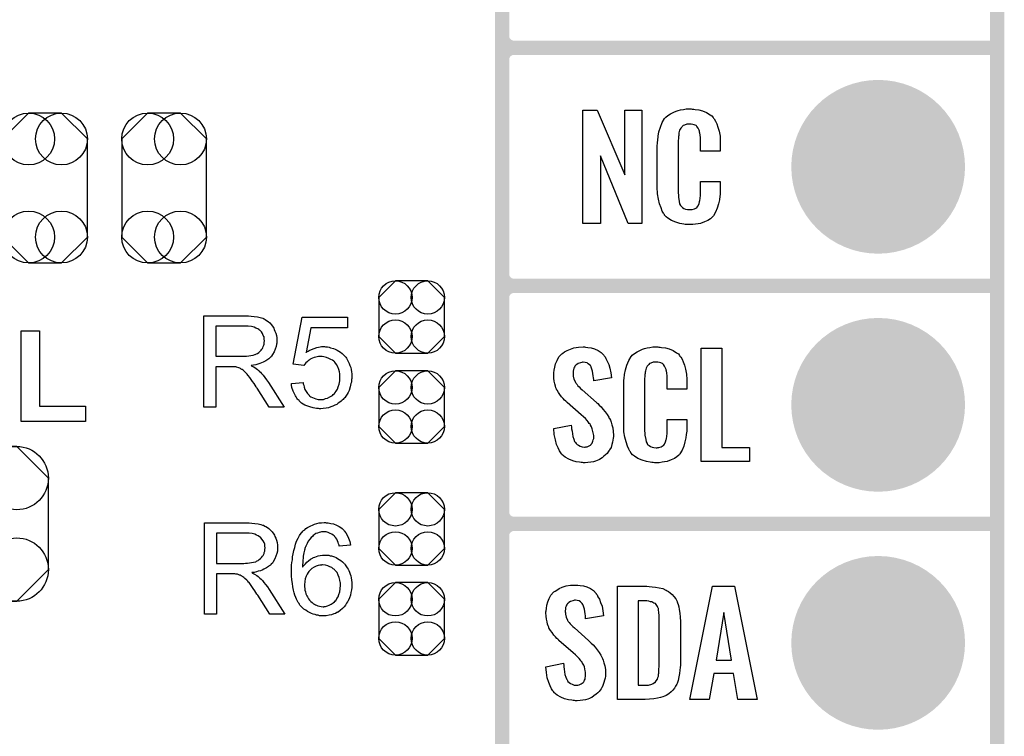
# Model space of a CAD drawing. Extents: x -0.07 to 0.95, y -0.15 to 0.98.
# Tile 6 of 8: x 0.54 to 0.95, y 0.16 to 0.46. Entities that reach past the tile are written whole.
import ezdxf

# ---------------------------------------------------------------- set-up
doc = ezdxf.new("R2010")
doc.units = 0
doc.layers.get('0').update_dxf_attribs({"linetype": 'CONTINUOUS'})
for name, color, linetype in [('gko', 6, 'CONTINUOUS'), ('gto', 2, 'CONTINUOUS'), ('gts', 1, 'CONTINUOUS')]:
    doc.layers.add(name, color=color, linetype=linetype)

# ---------------------------------------------------------------- blocks, each defined once
blk = doc.blocks.new('D32')
at = {"const_width": 0.003}
blk.add_lwpolyline([(-0.0015, 0, 1), (0.0015, 0, 1)], format="xyb", close=True, dxfattribs=at)
blk = doc.blocks.new('D82')
blk.add_lwpolyline([(0.0068, 0.0152), (-0.0068, 0.0152), (-0.0138, 0.0082), (-0.0138, -0.0082), (-0.0068, -0.0152), (0.0068, -0.0152), (0.0138, -0.0082), (0.0138, 0.0082)], close=True)
for centre in [(-0.0068, 0.0082), (0.0068, 0.0082), (-0.0068, -0.0082), (0.0068, -0.0082)]:
    blk.add_circle(centre, 0.007)
blk = doc.blocks.new('D86')
blk.add_lwpolyline([(0.0178, -0.0206), (0.0178, 0.0206), (0.0069, 0.0315), (-0.0069, 0.0315), (-0.0178, 0.0206), (-0.0178, -0.0206), (-0.0069, -0.0315), (0.0069, -0.0315)], close=True)
for centre in [(-0.0069, 0.0206), (0.0069, 0.0206), (-0.0069, -0.0206), (0.0069, -0.0206)]:
    blk.add_circle(centre, 0.0109)
blk = doc.blocks.new('D87')
blk.add_lwpolyline([(-0.0227, 0.0192), (-0.0227, -0.0192), (-0.0094, -0.0325), (0.0094, -0.0325), (0.0227, -0.0192), (0.0227, 0.0192), (0.0094, 0.0325), (-0.0094, 0.0325)], close=True)
for centre in [(-0.0094, 0.0192), (0.0094, 0.0192), (-0.0094, -0.0192), (0.0094, -0.0192)]:
    blk.add_circle(centre, 0.0133)
blk = doc.blocks.new('D45')
at = {"const_width": 0.0365}
blk.add_lwpolyline([(-0.01825, 0, 1), (0.01825, 0, 1)], format="xyb", close=True, dxfattribs=at)

msp = doc.modelspace()

# ---------------------------------------------------------------- linework, layer by layer
at = {"layer": 'gko', "color": 6, "const_width": 0.006}
msp.add_lwpolyline([(0.95, -0.05), (0.95, 0.885)], dxfattribs=at)
at = {"layer": 'gto', "color": 2, "const_width": 0.006}
for points in [[(0.742, -0.022), (0.742, 0.722)], [(0.742, 0.455), (0.742, 0.545)], [(0.742, 0.455), (0.742, 0.455)], [(0.742, 0.455), (0.742, 0.455)], [(0.747, 0.45), (0.747, 0.45)], [(0.747, 0.45), (0.747, 0.45)], [(0.747, 0.45), (0.747, 0.45)], [(0.747, 0.45), (0.747, 0.45)], [(0.747, 0.45), (0.95, 0.45)], [(0.747, 0.45), (0.95, 0.45)], [(0.742, 0.355), (0.742, 0.445)], [(0.742, 0.355), (0.742, 0.355)], [(0.742, 0.355), (0.742, 0.355)], [(0.747, 0.35), (0.747, 0.35)], [(0.747, 0.35), (0.747, 0.35)], [(0.747, 0.35), (0.747, 0.35)], [(0.747, 0.35), (0.747, 0.35)], [(0.747, 0.35), (0.95, 0.35)], [(0.747, 0.35), (0.95, 0.35)], [(0.742, 0.255), (0.742, 0.345)], [(0.742, 0.255), (0.742, 0.255)], [(0.742, 0.255), (0.742, 0.255)], [(0.747, 0.25), (0.747, 0.25)], [(0.747, 0.25), (0.747, 0.25)], [(0.747, 0.25), (0.747, 0.25)], [(0.747, 0.25), (0.747, 0.25)], [(0.747, 0.25), (0.95, 0.25)], [(0.747, 0.25), (0.95, 0.25)], [(0.742, 0.155), (0.742, 0.245)]]:
    msp.add_lwpolyline(points, dxfattribs=at)
for points in [[(0.742, 0.455, 0.414214), (0.747, 0.45)], [(0.747, 0.45, 0.414214), (0.742, 0.445)], [(0.747, 0.45, 0.414214), (0.742, 0.445)], [(0.742, 0.355, 0.414214), (0.747, 0.35)], [(0.747, 0.35, 0.414214), (0.742, 0.345)], [(0.747, 0.35, 0.414214), (0.742, 0.345)], [(0.742, 0.255, 0.414214), (0.747, 0.25)], [(0.747, 0.25, 0.414214), (0.742, 0.245)], [(0.747, 0.25, 0.414214), (0.742, 0.245)]]:
    msp.add_lwpolyline(points, format="xyb", dxfattribs=at)
at = {"layer": 'gto', "color": 2}
for points in [[(0.8007, 0.3762), (0.795, 0.3762), (0.7833, 0.4046), (0.7833, 0.3762), (0.7759, 0.3762), (0.7759, 0.4238), (0.782, 0.4238), (0.7936, 0.3966), (0.7936, 0.4238), (0.8007, 0.4238), (0.8007, 0.3762)], [(0.8219, 0.4242), (0.8225, 0.4242), (0.8231, 0.4241), (0.8247, 0.4239), (0.8262, 0.4235), (0.8279, 0.4228), (0.8294, 0.4219), (0.8301, 0.4214), (0.8307, 0.4207), (0.8308, 0.4205), (0.8311, 0.4201), (0.8316, 0.4192), (0.8322, 0.4181), (0.8327, 0.4167), (0.8332, 0.415), (0.8336, 0.4129), (0.8336, 0.4106), (0.8336, 0.4066), (0.8253, 0.4066), (0.8253, 0.4107), (0.8253, 0.4108), (0.8253, 0.4111), (0.8253, 0.4116), (0.8253, 0.4121), (0.8252, 0.4134), (0.8251, 0.4141), (0.825, 0.4146), (0.825, 0.4147), (0.825, 0.4149), (0.8248, 0.4154), (0.8244, 0.4163), (0.8238, 0.417), (0.8237, 0.4172), (0.8235, 0.4173), (0.8231, 0.4175), (0.8227, 0.4177), (0.8222, 0.4178), (0.8215, 0.4179), (0.8204, 0.4179), (0.82, 0.4179), (0.8196, 0.4179), (0.8186, 0.4175), (0.8181, 0.4173), (0.8176, 0.4169), (0.8175, 0.4167), (0.8171, 0.4163), (0.8166, 0.4154), (0.8163, 0.4143), (0.8163, 0.4142), (0.8163, 0.4141), (0.8162, 0.4137), (0.8162, 0.4132), (0.8161, 0.4127), (0.8161, 0.4119), (0.816, 0.4111), (0.816, 0.4102), (0.816, 0.3895), (0.816, 0.3894), (0.816, 0.3889), (0.8161, 0.3882), (0.8161, 0.3873), (0.8164, 0.3854), (0.8166, 0.3845), (0.817, 0.3837), (0.8171, 0.3836), (0.8172, 0.3834), (0.8175, 0.3832), (0.8178, 0.3829), (0.8184, 0.3825), (0.819, 0.3822), (0.8199, 0.3821), (0.8208, 0.382), (0.8212, 0.382), (0.8215, 0.3821), (0.8219, 0.3821), (0.8229, 0.3823), (0.8234, 0.3826), (0.8238, 0.3829), (0.8238, 0.3829), (0.8239, 0.3831), (0.8243, 0.3835), (0.8248, 0.3844), (0.825, 0.3854), (0.825, 0.3855), (0.8251, 0.3857), (0.8251, 0.386), (0.8252, 0.3865), (0.8252, 0.387), (0.8253, 0.3878), (0.8253, 0.3886), (0.8253, 0.3895), (0.8253, 0.3938), (0.8336, 0.3938), (0.8336, 0.39), (0.8336, 0.3899), (0.8336, 0.3897), (0.8336, 0.3894), (0.8336, 0.3889), (0.8336, 0.3883), (0.8335, 0.3876), (0.8333, 0.3861), (0.8329, 0.3844), (0.8324, 0.3826), (0.8317, 0.3809), (0.8308, 0.3794), (0.8307, 0.3792), (0.8302, 0.3788), (0.8295, 0.3782), (0.8285, 0.3775), (0.8271, 0.3769), (0.8253, 0.3762), (0.8244, 0.376), (0.8233, 0.3759), (0.8221, 0.3757), (0.82, 0.3757), (0.8196, 0.3758), (0.8189, 0.3758), (0.8183, 0.3759), (0.8167, 0.3762), (0.815, 0.3767), (0.8132, 0.3774), (0.8116, 0.3784), (0.8109, 0.379), (0.8102, 0.3797), (0.8102, 0.3798), (0.8102, 0.3799), (0.81, 0.3802), (0.8098, 0.3805), (0.8093, 0.3814), (0.8088, 0.3827), (0.8081, 0.3844), (0.8077, 0.3864), (0.8073, 0.3887), (0.8072, 0.3914), (0.8072, 0.4083), (0.8072, 0.4084), (0.8072, 0.4087), (0.8072, 0.4091), (0.8073, 0.4096), (0.8073, 0.4103), (0.8074, 0.411), (0.8076, 0.4128), (0.8079, 0.4147), (0.8085, 0.4166), (0.8092, 0.4186), (0.8102, 0.4203), (0.8102, 0.4203), (0.8104, 0.4204), (0.8108, 0.4209), (0.8116, 0.4216), (0.8127, 0.4223), (0.8141, 0.423), (0.8151, 0.4234), (0.816, 0.4237), (0.817, 0.424), (0.8182, 0.4241), (0.8194, 0.4243), (0.8214, 0.4243), (0.8219, 0.4242)], [(0.635, 0.3374), (0.6355, 0.3374), (0.6366, 0.3373), (0.6379, 0.3371), (0.6392, 0.337), (0.6404, 0.3367), (0.641, 0.3365), (0.6415, 0.3364), (0.6416, 0.3364), (0.6416, 0.3363), (0.642, 0.3361), (0.6425, 0.3359), (0.6431, 0.3355), (0.6438, 0.335), (0.6445, 0.3344), (0.6451, 0.3336), (0.6458, 0.3327), (0.6458, 0.3326), (0.6459, 0.3326), (0.6461, 0.3322), (0.6463, 0.3317), (0.6466, 0.331), (0.6469, 0.3301), (0.6472, 0.3291), (0.6474, 0.3281), (0.6474, 0.3269), (0.6474, 0.3269), (0.6474, 0.3268), (0.6474, 0.3265), (0.6474, 0.3262), (0.6474, 0.3259), (0.6473, 0.3255), (0.6471, 0.3245), (0.6467, 0.3234), (0.6463, 0.3223), (0.6456, 0.3211), (0.6452, 0.3205), (0.6447, 0.32), (0.6447, 0.3199), (0.6446, 0.3199), (0.6445, 0.3197), (0.6442, 0.3195), (0.644, 0.3193), (0.6436, 0.3191), (0.6432, 0.3188), (0.6428, 0.3185), (0.6422, 0.3182), (0.6416, 0.3179), (0.6409, 0.3176), (0.6402, 0.3173), (0.6394, 0.3171), (0.6385, 0.3168), (0.6376, 0.3166), (0.6366, 0.3165), (0.6367, 0.3164), (0.6369, 0.3163), (0.6373, 0.3161), (0.6377, 0.3159), (0.6387, 0.3153), (0.6392, 0.3149), (0.6396, 0.3145), (0.6398, 0.3144), (0.64, 0.3142), (0.6405, 0.3137), (0.641, 0.3132), (0.6416, 0.3124), (0.6424, 0.3115), (0.6431, 0.3105), (0.6439, 0.3094), (0.6505, 0.299), (0.6441, 0.299), (0.6391, 0.307), (0.6391, 0.307), (0.639, 0.3072), (0.6389, 0.3073), (0.6387, 0.3075), (0.6383, 0.3082), (0.6378, 0.3089), (0.6372, 0.3098), (0.6366, 0.3107), (0.636, 0.3115), (0.6354, 0.3123), (0.6354, 0.3123), (0.6352, 0.3125), (0.6349, 0.3129), (0.6345, 0.3133), (0.6337, 0.3141), (0.6333, 0.3145), (0.6328, 0.3148), (0.6328, 0.3149), (0.6327, 0.3149), (0.6324, 0.315), (0.6321, 0.3152), (0.6318, 0.3154), (0.6314, 0.3155), (0.6305, 0.3158), (0.6304, 0.3158), (0.6303, 0.3159), (0.6301, 0.3159), (0.6298, 0.3159), (0.6294, 0.316), (0.629, 0.316), (0.6284, 0.316), (0.6218, 0.316), (0.6218, 0.299), (0.6167, 0.299), (0.6167, 0.3374), (0.6345, 0.3374), (0.635, 0.3374)], [(0.6771, 0.3324), (0.6617, 0.3324), (0.6597, 0.322), (0.6597, 0.3221), (0.6598, 0.3221), (0.66, 0.3223), (0.6603, 0.3224), (0.6606, 0.3226), (0.661, 0.3228), (0.6619, 0.3233), (0.663, 0.3237), (0.6642, 0.3241), (0.6656, 0.3244), (0.6662, 0.3245), (0.6674, 0.3245), (0.6678, 0.3244), (0.6682, 0.3244), (0.6687, 0.3243), (0.6693, 0.3242), (0.6699, 0.324), (0.6712, 0.3236), (0.6719, 0.3234), (0.6727, 0.323), (0.6734, 0.3226), (0.6741, 0.3221), (0.6748, 0.3216), (0.6754, 0.321), (0.6755, 0.3209), (0.6756, 0.3208), (0.6758, 0.3206), (0.676, 0.3204), (0.6763, 0.32), (0.6766, 0.3196), (0.6769, 0.3191), (0.6772, 0.3185), (0.6775, 0.3179), (0.6778, 0.3173), (0.6781, 0.3165), (0.6784, 0.3157), (0.6786, 0.3149), (0.6788, 0.3139), (0.6789, 0.313), (0.6789, 0.312), (0.6789, 0.3119), (0.6789, 0.3118), (0.6789, 0.3115), (0.6789, 0.3111), (0.6788, 0.3107), (0.6788, 0.3102), (0.6787, 0.3095), (0.6785, 0.3089), (0.6782, 0.3075), (0.6777, 0.306), (0.6773, 0.3052), (0.6769, 0.3045), (0.6764, 0.3037), (0.6759, 0.303), (0.6758, 0.3029), (0.6757, 0.3028), (0.6755, 0.3026), (0.6752, 0.3023), (0.6748, 0.3019), (0.6744, 0.3015), (0.6738, 0.3011), (0.6732, 0.3007), (0.6726, 0.3002), (0.6718, 0.2998), (0.6709, 0.2994), (0.6701, 0.2991), (0.6691, 0.2988), (0.6681, 0.2986), (0.6669, 0.2984), (0.6658, 0.2983), (0.6653, 0.2983), (0.6649, 0.2984), (0.6645, 0.2984), (0.664, 0.2985), (0.6633, 0.2986), (0.6627, 0.2987), (0.6613, 0.2991), (0.66, 0.2996), (0.6592, 0.2999), (0.6585, 0.3003), (0.6578, 0.3007), (0.6572, 0.3012), (0.6571, 0.3013), (0.657, 0.3013), (0.6569, 0.3016), (0.6567, 0.3018), (0.6564, 0.3021), (0.6561, 0.3024), (0.6558, 0.3028), (0.6555, 0.3033), (0.6552, 0.3038), (0.6549, 0.3044), (0.6542, 0.3058), (0.6537, 0.3073), (0.6536, 0.3082), (0.6535, 0.309), (0.6584, 0.3094), (0.6584, 0.3094), (0.6584, 0.3093), (0.6585, 0.3091), (0.6585, 0.3088), (0.6587, 0.3082), (0.6589, 0.3074), (0.6592, 0.3065), (0.6597, 0.3056), (0.6602, 0.3048), (0.6609, 0.304), (0.661, 0.3039), (0.6612, 0.3037), (0.6617, 0.3034), (0.6623, 0.3031), (0.663, 0.3028), (0.6638, 0.3025), (0.6647, 0.3023), (0.6658, 0.3022), (0.6661, 0.3022), (0.6663, 0.3023), (0.667, 0.3023), (0.6678, 0.3026), (0.6687, 0.3028), (0.6697, 0.3033), (0.6707, 0.3039), (0.6711, 0.3043), (0.6716, 0.3048), (0.6716, 0.3048), (0.6717, 0.3049), (0.6718, 0.305), (0.6719, 0.3052), (0.6723, 0.3058), (0.6728, 0.3066), (0.6732, 0.3075), (0.6736, 0.3087), (0.6738, 0.3101), (0.6739, 0.3108), (0.6739, 0.3116), (0.6739, 0.3117), (0.6739, 0.3118), (0.6739, 0.312), (0.6739, 0.3123), (0.6739, 0.3126), (0.6738, 0.313), (0.6737, 0.3139), (0.6734, 0.3149), (0.673, 0.316), (0.6724, 0.317), (0.6717, 0.3179), (0.6717, 0.318), (0.6716, 0.318), (0.6713, 0.3183), (0.6708, 0.3187), (0.6701, 0.3191), (0.6692, 0.3195), (0.6682, 0.3199), (0.6671, 0.3202), (0.6664, 0.3203), (0.6653, 0.3203), (0.6649, 0.3203), (0.6643, 0.3202), (0.6637, 0.32), (0.663, 0.3199), (0.6623, 0.3196), (0.6616, 0.3193), (0.6615, 0.3192), (0.6613, 0.3191), (0.661, 0.3188), (0.6605, 0.3185), (0.6601, 0.3181), (0.6596, 0.3176), (0.6591, 0.3171), (0.6587, 0.3165), (0.6543, 0.3171), (0.658, 0.3369), (0.6771, 0.3369), (0.6771, 0.3324)], [(0.5477, 0.2995), (0.567, 0.2995), (0.567, 0.293), (0.5399, 0.293), (0.5399, 0.3311), (0.5477, 0.3311), (0.5477, 0.2995)], [(0.6339, 0.3331), (0.6218, 0.3331), (0.6218, 0.3204), (0.6333, 0.3204), (0.6339, 0.3205), (0.6347, 0.3205), (0.6356, 0.3206), (0.6365, 0.3207), (0.6374, 0.3209), (0.6381, 0.3211), (0.6383, 0.3211), (0.6385, 0.3213), (0.6388, 0.3214), (0.6393, 0.3216), (0.6398, 0.322), (0.6403, 0.3224), (0.6408, 0.3229), (0.6411, 0.3234), (0.6412, 0.3235), (0.6413, 0.3237), (0.6415, 0.324), (0.6417, 0.3245), (0.6419, 0.325), (0.642, 0.3255), (0.6421, 0.3262), (0.6422, 0.3269), (0.6422, 0.3269), (0.6422, 0.327), (0.6421, 0.3273), (0.6421, 0.3278), (0.642, 0.3285), (0.6417, 0.3291), (0.6414, 0.3299), (0.6409, 0.3306), (0.6402, 0.3314), (0.6401, 0.3314), (0.6398, 0.3316), (0.6394, 0.3319), (0.6386, 0.3322), (0.6378, 0.3326), (0.6367, 0.3329), (0.6354, 0.3331), (0.6339, 0.3331)], [(0.7771, 0.3242), (0.7781, 0.3241), (0.7795, 0.3239), (0.7809, 0.3235), (0.7824, 0.3228), (0.7837, 0.322), (0.7848, 0.3208), (0.7849, 0.3206), (0.7853, 0.3202), (0.7856, 0.3194), (0.7862, 0.3183), (0.7868, 0.3169), (0.7873, 0.3154), (0.7877, 0.3135), (0.788, 0.3114), (0.7805, 0.3101), (0.7805, 0.3103), (0.7805, 0.3107), (0.7804, 0.3114), (0.7803, 0.3122), (0.78, 0.3141), (0.7797, 0.315), (0.7794, 0.3158), (0.7794, 0.3159), (0.7793, 0.3161), (0.7791, 0.3165), (0.7787, 0.3168), (0.7782, 0.3172), (0.7777, 0.3176), (0.7769, 0.3178), (0.7761, 0.3179), (0.7758, 0.3179), (0.7755, 0.3178), (0.775, 0.3177), (0.774, 0.3174), (0.7734, 0.317), (0.773, 0.3166), (0.773, 0.3166), (0.7728, 0.3165), (0.7726, 0.3162), (0.7724, 0.3158), (0.7722, 0.3154), (0.772, 0.3148), (0.7719, 0.3142), (0.7719, 0.3134), (0.7719, 0.3133), (0.7719, 0.313), (0.7719, 0.3126), (0.7719, 0.312), (0.7722, 0.3108), (0.7728, 0.3095), (0.7729, 0.3094), (0.773, 0.3092), (0.7732, 0.309), (0.7735, 0.3086), (0.7739, 0.308), (0.7744, 0.3076), (0.775, 0.3069), (0.7757, 0.3063), (0.7817, 0.301), (0.7818, 0.3009), (0.7822, 0.3005), (0.7828, 0.2999), (0.7836, 0.2992), (0.7844, 0.2982), (0.7853, 0.2971), (0.7861, 0.296), (0.7868, 0.2948), (0.7869, 0.2946), (0.7871, 0.2943), (0.7875, 0.2935), (0.7879, 0.2927), (0.7881, 0.2916), (0.7885, 0.2903), (0.7887, 0.2888), (0.7888, 0.2872), (0.7888, 0.287), (0.7888, 0.2867), (0.7887, 0.286), (0.7886, 0.2852), (0.7884, 0.2843), (0.7881, 0.2833), (0.7878, 0.2821), (0.7872, 0.2811), (0.7871, 0.281), (0.7869, 0.2807), (0.7866, 0.2802), (0.7861, 0.2796), (0.7855, 0.279), (0.7848, 0.2784), (0.784, 0.2777), (0.783, 0.2771), (0.783, 0.277), (0.7826, 0.2769), (0.782, 0.2766), (0.7813, 0.2764), (0.7804, 0.2761), (0.7793, 0.2759), (0.7781, 0.2758), (0.7769, 0.2757), (0.7762, 0.2757), (0.7758, 0.2758), (0.7753, 0.2758), (0.7746, 0.2759), (0.7732, 0.2761), (0.7717, 0.2765), (0.77, 0.2772), (0.7685, 0.278), (0.7671, 0.2792), (0.767, 0.2794), (0.7667, 0.2798), (0.7661, 0.2807), (0.7656, 0.2819), (0.7649, 0.2834), (0.7644, 0.2853), (0.7639, 0.2875), (0.7637, 0.29), (0.7711, 0.2915), (0.7711, 0.2914), (0.7711, 0.2913), (0.7712, 0.2907), (0.7712, 0.2899), (0.7714, 0.2889), (0.7716, 0.2878), (0.7718, 0.2867), (0.7721, 0.2856), (0.7725, 0.2846), (0.7726, 0.2845), (0.7728, 0.2842), (0.7731, 0.2838), (0.7735, 0.2834), (0.7741, 0.283), (0.7748, 0.2826), (0.7756, 0.2823), (0.7766, 0.2822), (0.7769, 0.2822), (0.7772, 0.2823), (0.7777, 0.2824), (0.7786, 0.2828), (0.7791, 0.2831), (0.7794, 0.2834), (0.7795, 0.2835), (0.7796, 0.2836), (0.7798, 0.2839), (0.78, 0.2843), (0.7802, 0.2847), (0.7803, 0.2853), (0.7805, 0.2859), (0.7805, 0.2867), (0.7805, 0.2868), (0.7805, 0.2871), (0.7804, 0.2877), (0.7803, 0.2883), (0.7799, 0.2899), (0.7796, 0.2907), (0.7792, 0.2915), (0.7791, 0.2916), (0.779, 0.2919), (0.7786, 0.2922), (0.7782, 0.2928), (0.7777, 0.2934), (0.777, 0.2942), (0.7762, 0.295), (0.7753, 0.2958), (0.7693, 0.301), (0.7692, 0.3011), (0.7688, 0.3015), (0.7683, 0.3019), (0.7677, 0.3026), (0.767, 0.3033), (0.7663, 0.3043), (0.7657, 0.3052), (0.7651, 0.3061), (0.765, 0.3062), (0.7649, 0.3066), (0.7646, 0.3071), (0.7645, 0.3079), (0.7642, 0.3088), (0.7639, 0.3099), (0.7638, 0.3112), (0.7637, 0.3126), (0.7637, 0.3127), (0.7637, 0.3129), (0.7637, 0.3131), (0.7638, 0.3135), (0.7639, 0.3145), (0.7641, 0.3158), (0.7645, 0.3172), (0.7651, 0.3186), (0.7658, 0.3201), (0.767, 0.3213), (0.7671, 0.3214), (0.7676, 0.3217), (0.7683, 0.3222), (0.7694, 0.3228), (0.7707, 0.3234), (0.7722, 0.3239), (0.7741, 0.3242), (0.7761, 0.3243), (0.7767, 0.3243), (0.7771, 0.3242)], [(0.8078, 0.3242), (0.8084, 0.3242), (0.809, 0.3241), (0.8106, 0.3239), (0.8122, 0.3235), (0.8139, 0.3228), (0.8153, 0.3219), (0.8161, 0.3214), (0.8166, 0.3207), (0.8167, 0.3205), (0.8171, 0.3201), (0.8176, 0.3192), (0.8181, 0.3181), (0.8187, 0.3167), (0.8191, 0.315), (0.8195, 0.3129), (0.8196, 0.3106), (0.8196, 0.3066), (0.8113, 0.3066), (0.8113, 0.3107), (0.8113, 0.3108), (0.8113, 0.3111), (0.8113, 0.3116), (0.8113, 0.3121), (0.8112, 0.3134), (0.8111, 0.3141), (0.811, 0.3146), (0.811, 0.3147), (0.8109, 0.3149), (0.8107, 0.3154), (0.8103, 0.3163), (0.8098, 0.317), (0.8096, 0.3172), (0.8094, 0.3173), (0.809, 0.3175), (0.8087, 0.3177), (0.8081, 0.3178), (0.8075, 0.3179), (0.8064, 0.3179), (0.806, 0.3179), (0.8055, 0.3179), (0.8045, 0.3175), (0.804, 0.3173), (0.8036, 0.3169), (0.8034, 0.3167), (0.803, 0.3163), (0.8026, 0.3154), (0.8022, 0.3143), (0.8022, 0.3142), (0.8022, 0.3141), (0.8021, 0.3137), (0.8021, 0.3132), (0.802, 0.3127), (0.802, 0.3119), (0.8019, 0.3111), (0.8019, 0.3102), (0.8019, 0.2895), (0.8019, 0.2894), (0.8019, 0.2889), (0.802, 0.2882), (0.802, 0.2873), (0.8024, 0.2854), (0.8026, 0.2845), (0.8029, 0.2837), (0.803, 0.2836), (0.8031, 0.2834), (0.8034, 0.2832), (0.8038, 0.2829), (0.8043, 0.2825), (0.805, 0.2822), (0.8058, 0.2821), (0.8067, 0.282), (0.8071, 0.282), (0.8075, 0.2821), (0.8078, 0.2821), (0.8089, 0.2823), (0.8093, 0.2826), (0.8097, 0.2829), (0.8098, 0.2829), (0.8099, 0.2831), (0.8102, 0.2835), (0.8107, 0.2844), (0.811, 0.2854), (0.811, 0.2855), (0.8111, 0.2857), (0.8111, 0.286), (0.8112, 0.2865), (0.8112, 0.287), (0.8113, 0.2878), (0.8113, 0.2886), (0.8113, 0.2895), (0.8113, 0.2938), (0.8196, 0.2938), (0.8196, 0.29), (0.8196, 0.2899), (0.8196, 0.2897), (0.8196, 0.2894), (0.8196, 0.2889), (0.8195, 0.2883), (0.8194, 0.2876), (0.8192, 0.2861), (0.8188, 0.2844), (0.8184, 0.2826), (0.8176, 0.2809), (0.8167, 0.2794), (0.8166, 0.2792), (0.8162, 0.2788), (0.8154, 0.2782), (0.8144, 0.2775), (0.813, 0.2769), (0.8113, 0.2762), (0.8103, 0.276), (0.8092, 0.2759), (0.808, 0.2757), (0.806, 0.2757), (0.8055, 0.2758), (0.8049, 0.2758), (0.8042, 0.2759), (0.8027, 0.2762), (0.8009, 0.2767), (0.7991, 0.2774), (0.7976, 0.2784), (0.7968, 0.279), (0.7962, 0.2797), (0.7962, 0.2798), (0.7961, 0.2799), (0.7959, 0.2802), (0.7957, 0.2805), (0.7953, 0.2814), (0.7947, 0.2827), (0.7941, 0.2844), (0.7936, 0.2864), (0.7932, 0.2887), (0.7931, 0.2914), (0.7931, 0.3083), (0.7931, 0.3084), (0.7931, 0.3087), (0.7931, 0.3091), (0.7932, 0.3096), (0.7932, 0.3103), (0.7933, 0.311), (0.7935, 0.3128), (0.7939, 0.3147), (0.7944, 0.3166), (0.7952, 0.3186), (0.7962, 0.3203), (0.7962, 0.3203), (0.7964, 0.3204), (0.7967, 0.3209), (0.7976, 0.3216), (0.7987, 0.3223), (0.8001, 0.323), (0.801, 0.3234), (0.8019, 0.3237), (0.8029, 0.324), (0.8041, 0.3241), (0.8053, 0.3243), (0.8074, 0.3243), (0.8078, 0.3242)], [(0.8343, 0.2821), (0.8459, 0.2821), (0.8459, 0.2762), (0.8256, 0.2762), (0.8256, 0.3238), (0.8343, 0.3238), (0.8343, 0.2821)], [(0.6353, 0.2504), (0.6358, 0.2504), (0.6369, 0.2503), (0.6381, 0.2501), (0.6395, 0.25), (0.6407, 0.2497), (0.6413, 0.2495), (0.6418, 0.2494), (0.6419, 0.2494), (0.6419, 0.2493), (0.6423, 0.2491), (0.6428, 0.2489), (0.6434, 0.2485), (0.644, 0.248), (0.6447, 0.2474), (0.6454, 0.2466), (0.6461, 0.2457), (0.6461, 0.2456), (0.6461, 0.2456), (0.6464, 0.2452), (0.6466, 0.2447), (0.6469, 0.244), (0.6472, 0.2431), (0.6475, 0.2421), (0.6476, 0.2411), (0.6477, 0.2399), (0.6477, 0.2399), (0.6477, 0.2397), (0.6477, 0.2395), (0.6476, 0.2393), (0.6476, 0.2389), (0.6476, 0.2385), (0.6474, 0.2375), (0.647, 0.2364), (0.6466, 0.2353), (0.6459, 0.2341), (0.6455, 0.2335), (0.645, 0.233), (0.645, 0.2329), (0.6449, 0.2329), (0.6447, 0.2327), (0.6445, 0.2325), (0.6442, 0.2323), (0.6439, 0.2321), (0.6435, 0.2318), (0.643, 0.2315), (0.6425, 0.2312), (0.6419, 0.2309), (0.6412, 0.2306), (0.6405, 0.2303), (0.6396, 0.2301), (0.6388, 0.2298), (0.6379, 0.2296), (0.6369, 0.2295), (0.637, 0.2294), (0.6372, 0.2293), (0.6375, 0.2291), (0.638, 0.2289), (0.639, 0.2283), (0.6395, 0.2279), (0.6399, 0.2275), (0.64, 0.2274), (0.6403, 0.2272), (0.6408, 0.2267), (0.6413, 0.2262), (0.6419, 0.2254), (0.6426, 0.2245), (0.6434, 0.2235), (0.6441, 0.2224), (0.6507, 0.212), (0.6444, 0.212), (0.6394, 0.22), (0.6394, 0.22), (0.6393, 0.2202), (0.6391, 0.2203), (0.639, 0.2205), (0.6386, 0.2212), (0.6381, 0.2219), (0.6375, 0.2228), (0.6369, 0.2237), (0.6363, 0.2245), (0.6357, 0.2253), (0.6356, 0.2253), (0.6355, 0.2255), (0.6352, 0.2259), (0.6348, 0.2263), (0.634, 0.2271), (0.6335, 0.2275), (0.6331, 0.2278), (0.633, 0.2279), (0.6329, 0.2279), (0.6327, 0.228), (0.6324, 0.2282), (0.632, 0.2284), (0.6317, 0.2285), (0.6308, 0.2288), (0.6307, 0.2288), (0.6306, 0.2289), (0.6304, 0.2289), (0.6301, 0.2289), (0.6297, 0.229), (0.6293, 0.229), (0.6287, 0.229), (0.6221, 0.229), (0.6221, 0.212), (0.617, 0.212), (0.617, 0.2504), (0.6348, 0.2504), (0.6353, 0.2504)], [(0.6681, 0.2505), (0.6685, 0.2505), (0.6689, 0.2505), (0.67, 0.2502), (0.6712, 0.25), (0.6724, 0.2495), (0.6736, 0.2489), (0.6742, 0.2485), (0.6748, 0.248), (0.6748, 0.248), (0.6749, 0.2479), (0.6751, 0.2477), (0.6752, 0.2476), (0.6755, 0.2473), (0.6757, 0.247), (0.6763, 0.2462), (0.6769, 0.2452), (0.6775, 0.244), (0.678, 0.2426), (0.6783, 0.241), (0.6736, 0.2406), (0.6736, 0.2407), (0.6736, 0.2407), (0.6735, 0.2411), (0.6733, 0.2416), (0.6731, 0.2422), (0.6729, 0.2429), (0.6726, 0.2435), (0.6722, 0.2441), (0.6718, 0.2446), (0.6717, 0.2447), (0.6714, 0.245), (0.6711, 0.2453), (0.6705, 0.2457), (0.6698, 0.246), (0.669, 0.2464), (0.6681, 0.2466), (0.6671, 0.2467), (0.6667, 0.2467), (0.6662, 0.2466), (0.6657, 0.2465), (0.6651, 0.2464), (0.6644, 0.2461), (0.6637, 0.2459), (0.6631, 0.2454), (0.663, 0.2454), (0.6627, 0.2451), (0.6623, 0.2447), (0.6618, 0.2442), (0.6612, 0.2435), (0.6606, 0.2427), (0.6601, 0.2417), (0.6595, 0.2406), (0.6595, 0.2406), (0.6595, 0.2405), (0.6594, 0.2403), (0.6593, 0.2401), (0.6592, 0.2397), (0.6591, 0.2394), (0.659, 0.2389), (0.6589, 0.2384), (0.6587, 0.2378), (0.6586, 0.2371), (0.6585, 0.2364), (0.6585, 0.2356), (0.6583, 0.2347), (0.6583, 0.2338), (0.6582, 0.2328), (0.6582, 0.2318), (0.6583, 0.2319), (0.6585, 0.2322), (0.6589, 0.2326), (0.6594, 0.2332), (0.66, 0.2339), (0.6607, 0.2345), (0.6615, 0.2351), (0.6623, 0.2356), (0.6624, 0.2356), (0.6625, 0.2357), (0.6628, 0.2359), (0.6633, 0.236), (0.664, 0.2363), (0.6647, 0.2365), (0.6656, 0.2367), (0.6666, 0.2369), (0.6676, 0.2369), (0.668, 0.2369), (0.6683, 0.2369), (0.6688, 0.2368), (0.6692, 0.2368), (0.6698, 0.2366), (0.6703, 0.2365), (0.6716, 0.2361), (0.6723, 0.2358), (0.6729, 0.2354), (0.6736, 0.235), (0.6743, 0.2346), (0.675, 0.234), (0.6756, 0.2334), (0.6757, 0.2334), (0.6758, 0.2333), (0.6759, 0.2331), (0.6761, 0.2328), (0.6764, 0.2324), (0.6767, 0.232), (0.6769, 0.2315), (0.6773, 0.231), (0.6776, 0.2304), (0.6779, 0.2297), (0.6782, 0.2289), (0.6784, 0.2281), (0.6786, 0.2273), (0.6788, 0.2264), (0.6789, 0.2254), (0.6789, 0.2244), (0.6789, 0.2244), (0.6789, 0.2243), (0.6789, 0.2241), (0.6789, 0.2238), (0.6789, 0.2235), (0.6789, 0.2232), (0.6787, 0.2223), (0.6785, 0.2212), (0.6783, 0.2201), (0.6779, 0.2189), (0.6773, 0.2177), (0.6773, 0.2177), (0.6773, 0.2176), (0.6772, 0.2174), (0.6771, 0.2172), (0.6767, 0.2167), (0.6762, 0.2159), (0.6756, 0.2152), (0.6749, 0.2144), (0.674, 0.2136), (0.6731, 0.2129), (0.673, 0.2129), (0.6729, 0.2129), (0.6728, 0.2128), (0.6726, 0.2127), (0.672, 0.2124), (0.6713, 0.2122), (0.6703, 0.2118), (0.6693, 0.2116), (0.6681, 0.2114), (0.6668, 0.2113), (0.6666, 0.2113), (0.6663, 0.2114), (0.6658, 0.2114), (0.6653, 0.2114), (0.6648, 0.2116), (0.6641, 0.2117), (0.6635, 0.2119), (0.6627, 0.2121), (0.6619, 0.2124), (0.6611, 0.2127), (0.6603, 0.2132), (0.6595, 0.2137), (0.6587, 0.2142), (0.658, 0.2149), (0.6572, 0.2157), (0.6572, 0.2157), (0.6571, 0.2159), (0.6569, 0.2161), (0.6567, 0.2165), (0.6564, 0.217), (0.6561, 0.2175), (0.6557, 0.2183), (0.6554, 0.219), (0.655, 0.22), (0.6547, 0.221), (0.6544, 0.2222), (0.6541, 0.2235), (0.6539, 0.2249), (0.6537, 0.2265), (0.6536, 0.2281), (0.6535, 0.2299), (0.6535, 0.23), (0.6535, 0.23), (0.6535, 0.2302), (0.6535, 0.2304), (0.6536, 0.231), (0.6536, 0.2318), (0.6536, 0.2326), (0.6537, 0.2337), (0.6539, 0.2349), (0.654, 0.2361), (0.6542, 0.2374), (0.6545, 0.2388), (0.6549, 0.2401), (0.6552, 0.2415), (0.6557, 0.2427), (0.6563, 0.244), (0.6569, 0.2451), (0.6576, 0.2461), (0.6577, 0.2462), (0.6578, 0.2463), (0.658, 0.2465), (0.6583, 0.2469), (0.6586, 0.2472), (0.6591, 0.2475), (0.6596, 0.248), (0.6602, 0.2484), (0.6608, 0.2487), (0.6616, 0.2492), (0.6624, 0.2495), (0.6632, 0.2499), (0.6642, 0.2502), (0.6652, 0.2504), (0.6662, 0.2505), (0.6673, 0.2506), (0.6678, 0.2506), (0.6681, 0.2505)], [(0.6342, 0.2461), (0.6221, 0.2461), (0.6221, 0.2334), (0.6335, 0.2334), (0.6342, 0.2335), (0.635, 0.2335), (0.6359, 0.2336), (0.6368, 0.2337), (0.6376, 0.2339), (0.6384, 0.2341), (0.6385, 0.2341), (0.6388, 0.2343), (0.6391, 0.2344), (0.6395, 0.2346), (0.64, 0.235), (0.6405, 0.2354), (0.641, 0.2359), (0.6414, 0.2364), (0.6415, 0.2365), (0.6416, 0.2367), (0.6418, 0.237), (0.642, 0.2375), (0.6421, 0.238), (0.6423, 0.2385), (0.6424, 0.2392), (0.6425, 0.2399), (0.6425, 0.2399), (0.6425, 0.24), (0.6424, 0.2403), (0.6424, 0.2408), (0.6423, 0.2415), (0.642, 0.2421), (0.6416, 0.2429), (0.6411, 0.2436), (0.6405, 0.2444), (0.6404, 0.2444), (0.6401, 0.2446), (0.6396, 0.2449), (0.6389, 0.2452), (0.6381, 0.2456), (0.637, 0.2459), (0.6357, 0.2461), (0.6342, 0.2461)], [(0.6666, 0.2328), (0.6663, 0.2328), (0.6661, 0.2327), (0.6655, 0.2326), (0.6647, 0.2325), (0.6639, 0.2322), (0.663, 0.2318), (0.6621, 0.2312), (0.6612, 0.2304), (0.6611, 0.2303), (0.6608, 0.23), (0.6605, 0.2295), (0.6601, 0.2288), (0.6597, 0.228), (0.6593, 0.2269), (0.6591, 0.2258), (0.659, 0.2244), (0.659, 0.2243), (0.659, 0.224), (0.659, 0.2235), (0.6591, 0.2229), (0.6592, 0.2222), (0.6594, 0.2214), (0.6596, 0.2206), (0.66, 0.2198), (0.66, 0.2197), (0.6602, 0.2194), (0.6604, 0.219), (0.6607, 0.2185), (0.6611, 0.218), (0.6616, 0.2174), (0.6622, 0.2169), (0.6628, 0.2164), (0.663, 0.2163), (0.6632, 0.2162), (0.6636, 0.216), (0.6641, 0.2158), (0.6646, 0.2156), (0.6653, 0.2154), (0.666, 0.2153), (0.6668, 0.2152), (0.6671, 0.2152), (0.6673, 0.2153), (0.6678, 0.2153), (0.6686, 0.2155), (0.6693, 0.2158), (0.6702, 0.2162), (0.6711, 0.2168), (0.6716, 0.2172), (0.6719, 0.2176), (0.6719, 0.2177), (0.6721, 0.2177), (0.6723, 0.218), (0.6726, 0.2186), (0.6731, 0.2193), (0.6734, 0.2203), (0.6738, 0.2214), (0.674, 0.2227), (0.6741, 0.2242), (0.6741, 0.2242), (0.6741, 0.2243), (0.6741, 0.2245), (0.6741, 0.2248), (0.6741, 0.2252), (0.674, 0.2255), (0.6738, 0.2264), (0.6736, 0.2274), (0.6732, 0.2285), (0.6727, 0.2295), (0.6719, 0.2304), (0.6718, 0.2305), (0.6716, 0.2308), (0.6711, 0.2311), (0.6705, 0.2316), (0.6697, 0.232), (0.6688, 0.2324), (0.6678, 0.2326), (0.6666, 0.2328)], [(0.7738, 0.2242), (0.7748, 0.2241), (0.7762, 0.2239), (0.7776, 0.2235), (0.7791, 0.2228), (0.7804, 0.222), (0.7815, 0.2208), (0.7816, 0.2206), (0.7819, 0.2202), (0.7823, 0.2194), (0.7829, 0.2183), (0.7834, 0.2169), (0.784, 0.2154), (0.7843, 0.2135), (0.7846, 0.2114), (0.7771, 0.2101), (0.7771, 0.2103), (0.7771, 0.2107), (0.777, 0.2114), (0.7769, 0.2122), (0.7767, 0.2141), (0.7764, 0.215), (0.7761, 0.2158), (0.7761, 0.2159), (0.7759, 0.2161), (0.7757, 0.2165), (0.7754, 0.2168), (0.7749, 0.2172), (0.7744, 0.2176), (0.7736, 0.2178), (0.7728, 0.2179), (0.7725, 0.2179), (0.7721, 0.2178), (0.7717, 0.2177), (0.7707, 0.2174), (0.7701, 0.217), (0.7696, 0.2166), (0.7696, 0.2166), (0.7695, 0.2165), (0.7693, 0.2162), (0.7691, 0.2158), (0.7689, 0.2154), (0.7687, 0.2148), (0.7686, 0.2142), (0.7685, 0.2134), (0.7685, 0.2133), (0.7685, 0.213), (0.7686, 0.2126), (0.7686, 0.212), (0.7689, 0.2108), (0.7695, 0.2095), (0.7695, 0.2094), (0.7696, 0.2092), (0.7698, 0.209), (0.7702, 0.2086), (0.7706, 0.208), (0.7711, 0.2076), (0.7717, 0.2069), (0.7724, 0.2063), (0.7783, 0.201), (0.7785, 0.2009), (0.7789, 0.2005), (0.7794, 0.1999), (0.7803, 0.1992), (0.7811, 0.1982), (0.7819, 0.1971), (0.7828, 0.196), (0.7835, 0.1948), (0.7836, 0.1946), (0.7838, 0.1943), (0.7842, 0.1935), (0.7845, 0.1927), (0.7848, 0.1916), (0.7852, 0.1903), (0.7854, 0.1888), (0.7855, 0.1872), (0.7855, 0.187), (0.7855, 0.1867), (0.7854, 0.186), (0.7853, 0.1852), (0.7851, 0.1843), (0.7848, 0.1833), (0.7844, 0.1821), (0.7839, 0.1811), (0.7838, 0.181), (0.7836, 0.1807), (0.7832, 0.1802), (0.7828, 0.1796), (0.7822, 0.179), (0.7815, 0.1784), (0.7806, 0.1777), (0.7797, 0.1771), (0.7796, 0.177), (0.7793, 0.1769), (0.7787, 0.1766), (0.778, 0.1764), (0.777, 0.1761), (0.776, 0.1759), (0.7748, 0.1758), (0.7735, 0.1757), (0.7729, 0.1757), (0.7725, 0.1758), (0.7719, 0.1758), (0.7713, 0.1759), (0.7699, 0.1761), (0.7683, 0.1765), (0.7667, 0.1772), (0.7652, 0.178), (0.7638, 0.1792), (0.7637, 0.1794), (0.7633, 0.1798), (0.7628, 0.1807), (0.7622, 0.1819), (0.7616, 0.1834), (0.761, 0.1853), (0.7606, 0.1875), (0.7604, 0.19), (0.7678, 0.1915), (0.7678, 0.1914), (0.7678, 0.1913), (0.7679, 0.1907), (0.7679, 0.1899), (0.7681, 0.1889), (0.7682, 0.1878), (0.7684, 0.1867), (0.7688, 0.1856), (0.7692, 0.1846), (0.7693, 0.1845), (0.7695, 0.1842), (0.7697, 0.1838), (0.7702, 0.1834), (0.7707, 0.183), (0.7715, 0.1826), (0.7723, 0.1823), (0.7732, 0.1822), (0.7735, 0.1822), (0.7739, 0.1823), (0.7744, 0.1824), (0.7753, 0.1828), (0.7757, 0.1831), (0.7761, 0.1834), (0.7762, 0.1835), (0.7763, 0.1836), (0.7765, 0.1839), (0.7767, 0.1843), (0.7769, 0.1847), (0.7769, 0.1853), (0.7771, 0.1859), (0.7771, 0.1867), (0.7771, 0.1868), (0.7771, 0.1871), (0.777, 0.1877), (0.7769, 0.1883), (0.7766, 0.1899), (0.7763, 0.1907), (0.7758, 0.1915), (0.7757, 0.1916), (0.7756, 0.1919), (0.7753, 0.1922), (0.7749, 0.1928), (0.7744, 0.1934), (0.7737, 0.1942), (0.7729, 0.195), (0.7719, 0.1958), (0.7659, 0.201), (0.7658, 0.2011), (0.7655, 0.2015), (0.765, 0.2019), (0.7644, 0.2026), (0.7637, 0.2033), (0.763, 0.2043), (0.7623, 0.2052), (0.7618, 0.2061), (0.7617, 0.2062), (0.7616, 0.2066), (0.7613, 0.2071), (0.7611, 0.2079), (0.7609, 0.2088), (0.7606, 0.2099), (0.7605, 0.2112), (0.7604, 0.2126), (0.7604, 0.2127), (0.7604, 0.2129), (0.7604, 0.2131), (0.7605, 0.2135), (0.7606, 0.2145), (0.7608, 0.2158), (0.7612, 0.2172), (0.7618, 0.2186), (0.7625, 0.2201), (0.7636, 0.2213), (0.7638, 0.2214), (0.7643, 0.2217), (0.765, 0.2222), (0.766, 0.2228), (0.7673, 0.2234), (0.7689, 0.2239), (0.7707, 0.2242), (0.7728, 0.2243), (0.7733, 0.2243), (0.7738, 0.2242)], [(0.8038, 0.2237), (0.8051, 0.2236), (0.8065, 0.2234), (0.808, 0.2231), (0.8095, 0.2228), (0.8108, 0.2222), (0.811, 0.2221), (0.8114, 0.2219), (0.8119, 0.2216), (0.8126, 0.221), (0.8134, 0.2203), (0.8142, 0.2195), (0.815, 0.2185), (0.8155, 0.2174), (0.8156, 0.2172), (0.8157, 0.2168), (0.816, 0.2161), (0.8163, 0.2152), (0.8164, 0.214), (0.8167, 0.2125), (0.8168, 0.2108), (0.8169, 0.209), (0.8169, 0.1917), (0.8169, 0.1916), (0.8169, 0.1914), (0.8169, 0.1911), (0.8169, 0.1907), (0.8168, 0.1897), (0.8167, 0.1885), (0.8165, 0.1871), (0.8163, 0.1857), (0.816, 0.1842), (0.8155, 0.1829), (0.8154, 0.1827), (0.8152, 0.1823), (0.8149, 0.1818), (0.8144, 0.181), (0.8138, 0.1802), (0.813, 0.1794), (0.812, 0.1786), (0.8109, 0.1779), (0.8107, 0.1778), (0.8103, 0.1776), (0.8096, 0.1773), (0.8086, 0.1771), (0.8073, 0.1768), (0.8058, 0.1765), (0.804, 0.1763), (0.8021, 0.1762), (0.7905, 0.1762), (0.7905, 0.2238), (0.8028, 0.2238), (0.8038, 0.2237)], [(0.8492, 0.1762), (0.8411, 0.1762), (0.8393, 0.1871), (0.831, 0.1871), (0.829, 0.1762), (0.8209, 0.1762), (0.8304, 0.2238), (0.8397, 0.2238), (0.8492, 0.1762)], [(0.8028, 0.2176), (0.7992, 0.2176), (0.7992, 0.1822), (0.8024, 0.1822), (0.8029, 0.1823), (0.8035, 0.1823), (0.8049, 0.1827), (0.8055, 0.1829), (0.8061, 0.1833), (0.8062, 0.1833), (0.8063, 0.1834), (0.8067, 0.184), (0.8073, 0.1848), (0.8075, 0.1854), (0.8077, 0.186), (0.8077, 0.1861), (0.8077, 0.1864), (0.8077, 0.1868), (0.8078, 0.1873), (0.8079, 0.1881), (0.8079, 0.189), (0.808, 0.1901), (0.808, 0.1913), (0.808, 0.2095), (0.808, 0.2097), (0.808, 0.2101), (0.808, 0.2106), (0.808, 0.2113), (0.8078, 0.2129), (0.8077, 0.2137), (0.8077, 0.2143), (0.8077, 0.2144), (0.8076, 0.2146), (0.8075, 0.2149), (0.8073, 0.2153), (0.8067, 0.2161), (0.8064, 0.2165), (0.8059, 0.2167), (0.8058, 0.2167), (0.8056, 0.2168), (0.8053, 0.217), (0.8049, 0.2172), (0.8043, 0.2173), (0.8037, 0.2175), (0.8028, 0.2176)], [(0.8351, 0.2127), (0.8319, 0.1927), (0.8384, 0.1927), (0.8351, 0.2127)]]:
    msp.add_lwpolyline(points, dxfattribs=at)

# ---------------------------------------------------------------- block references
at = {"layer": 'gto'}
for p in [(0.742, 0.455), (0.742, 0.455), (0.742, 0.455), (0.742, 0.455), (0.747, 0.45), (0.747, 0.45), (0.747, 0.45), (0.747, 0.45), (0.747, 0.45), (0.747, 0.45), (0.747, 0.45), (0.747, 0.45), (0.747, 0.45), (0.95, 0.45), (0.95, 0.45), (0.742, 0.445), (0.742, 0.445), (0.742, 0.445), (0.742, 0.355), (0.742, 0.355), (0.742, 0.355), (0.742, 0.355), (0.747, 0.35), (0.747, 0.35), (0.747, 0.35), (0.747, 0.35), (0.747, 0.35), (0.747, 0.35), (0.747, 0.35), (0.747, 0.35), (0.747, 0.35), (0.95, 0.35), (0.95, 0.35), (0.742, 0.345), (0.742, 0.345), (0.742, 0.345), (0.742, 0.255), (0.742, 0.255), (0.742, 0.255), (0.742, 0.255), (0.747, 0.25), (0.747, 0.25), (0.747, 0.25), (0.747, 0.25), (0.747, 0.25), (0.747, 0.25), (0.747, 0.25), (0.747, 0.25), (0.747, 0.25), (0.95, 0.25), (0.95, 0.25), (0.742, 0.245), (0.742, 0.245), (0.742, 0.245)]:
    msp.add_blockref('D32', p, dxfattribs=at)
at = {"layer": 'gts'}
for name, p in [('D45', (0.9, 0.4)), ('D86', (0.55, 0.3911)), ('D86', (0.6, 0.3911)), ('D82', (0.704, 0.3369)), ('D45', (0.9, 0.3)), ('D82', (0.704, 0.2991)), ('D87', (0.5287, 0.25)), ('D82', (0.704, 0.2479)), ('D45', (0.9, 0.2)), ('D82', (0.704, 0.2101))]:
    msp.add_blockref(name, p, dxfattribs=at)

doc.saveas('drawing.dxf')
